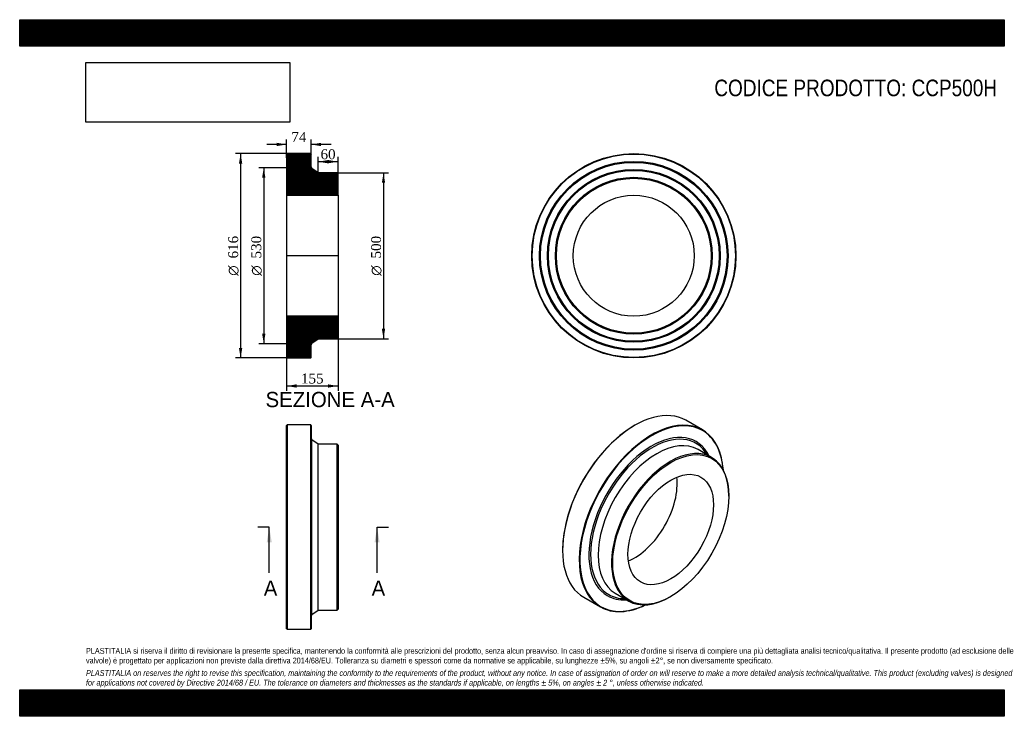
# Model space of a CAD drawing. Header units: millimetres. Extents: x 0 to 2970, y 0 to 2100.
import ezdxf
from ezdxf.enums import TextEntityAlignment as Align
from ezdxf.lldxf.tags import DXFTag

# ---------------------------------------------------------------- set-up
doc = ezdxf.new("R2010")
doc.units = ezdxf.units.MM
doc.header["$LTSCALE"] = 10
for name, color, linetype in [('CCP500H', 7, 'Continuous'), ('Default', 7, 'Continuous'), ('DV4_Default', 7, 'Continuous')]:
    doc.layers.add(name, color=color, linetype=linetype)
doc.styles.add('SEACAD_Solid_Edge_ANSI', font='seans.ttf')
doc.styles.add('SEACAD_Solid_Edge_ANSI1_Symbols', font='semeca1.ttf')
doc.styles.add('SEACAD_Times_New_Roman', font='times.ttf')
tags = doc.linetypes.add('CENTER2', pattern=[28.575, 19.05, -3.175, 3.175, -3.175]).pattern_tags.tags
tags[10:11] = [DXFTag(74, 4), DXFTag(75, 0), DXFTag(340, '0'), DXFTag(46, 0.0), DXFTag(50, 0.0), DXFTag(44, 0.0), DXFTag(45, 0.0)]
tags[8:9] = [DXFTag(74, 4), DXFTag(75, 0), DXFTag(340, '0'), DXFTag(46, 0.0), DXFTag(50, 0.0), DXFTag(44, 0.0), DXFTag(45, 0.0)]
tags[6:7] = [DXFTag(74, 4), DXFTag(75, 0), DXFTag(340, '0'), DXFTag(46, 0.0), DXFTag(50, 0.0), DXFTag(44, 0.0), DXFTag(45, 0.0)]
tags[4:5] = [DXFTag(74, 4), DXFTag(75, 0), DXFTag(340, '0'), DXFTag(46, 0.0), DXFTag(50, 0.0), DXFTag(44, 0.0), DXFTag(45, 0.0)]
doc.dimstyles.new('ANSImm', dxfattribs={"dimtxt": 30, "dimasz": 30, "dimexe": 15, "dimexo": 0, "dimgap": 7.5, "dimtad": 1, "dimdsep": 46, "dimtxsty": 'SEACAD_Times_New_Roman', "dimblk1": '_SE_FILLED', "dimblk2": '_SE_FILLED', "dimsah": 1, "dimcen": 15, "dimazin": 0, "dimtfac": 0.85, "dimtdec": 3, "dimtofl": 0, "dimtmove": 0, "dimatfit": 3, "dimfxl": 1, "dimarcsym": 0})
picture_1 = doc.add_image_def('image1.jpg', size_in_pixel=(4302, 1260))

# ---------------------------------------------------------------- blocks, each defined once
blk = doc.blocks.new('SE')
at = {"layer": 'CCP500H', "color": 7, "linetype": 'Continuous'}
for p, q in [((806.7, 878.2), (805.2, 876.7)), ((805.2, 263.7), (805.2, 876.7)), ((806.7, 878.2), (806.7, 262.2)), ((877.7, 878.2), (806.7, 878.2)), ((877.7, 262.2), (877.7, 878.2)), ((879.2, 876.7), (877.7, 878.2)), ((879.2, 876.7), (879.2, 263.7)), ((881.7, 307), (881.7, 833.5)), ((900.2, 820.2), (881.7, 833.5)), ((900.2, 320.2), (900.2, 820.2)), ((957.7, 820.2), (900.2, 820.2)), ((957.7, 320.2), (957.7, 820.2)), ((960.2, 817.7), (957.7, 820.2)), ((960.2, 817.7), (960.2, 322.7)), ((881.7, 307), (900.2, 320.2)), ((900.2, 320.2), (957.7, 320.2)), ((957.7, 320.2), (960.2, 322.7)), ((805.2, 263.7), (806.7, 262.2)), ((806.7, 262.2), (877.7, 262.2)), ((877.7, 262.2), (879.2, 263.7))]:
    blk.add_line(p, q, dxfattribs=at)
for centre, start, end in [((885.2, 838.3), 180, 234.4623), ((885.2, 302.2), 125.5377, 180)]:
    blk.add_arc(centre, 6, start, end, dxfattribs=at)
blk = doc.blocks.new('SE1')
at = {"layer": 'CCP500H', "color": 7, "linetype": 'Continuous'}
for p, q in [((2059.5, 863.3), (2009.3, 892.3)), ((1855.3, 877.1), (1854.2, 876.5)), ((2087, 780.5), (2046.4, 803.9)), ((2138.8, 664), (2138.8, 666)), ((1637.5, 501.1), (1637.5, 499.9)), ((1701.3, 358.9), (1751.5, 329.9)), ((1796.4, 370.9), (1837, 347.4)), ((1962, 359.8), (1963.8, 360.8))]:
    blk.add_line(p, q, dxfattribs=at)
for centre, major_axis, start_param, end_param in [((1855.3, 625.6), (154, 266.7), 0, 3.141593), ((1905.5, 596.6), (-154, -266.7), 2.436575, 6.283185), ((1906.5, 596), (153.2, 265.4), 0, 3.840172), ((1854.2, 626.2), (-153.2, -265.4), 3.926991, 5.497787), ((1906.5, 596), (153.2, 265.4), 5.584606, 6.283185), ((1906.5, 596), (-134, -232.2), 2.772155, 6.283185), ((1908.3, 595), (-131.6, -227.9), 2.823485, 6.283185), ((1921.4, 587.4), (-125, -216.5), 3.141593, 6.283185), ((1962, 564), (-125, -216.5), 2.356194, 6.283185), ((1854.2, 626.2), (-91.2, -158), 0.644609, 2.496984), ((1906.5, 596), (-134, -232.2), 0, 0.369437), ((1908.3, 595), (-131.6, -227.9), 0, 0.318108), ((1962, 564), (-125, -216.5), 0, 0.785398), ((1905.5, 596.6), (-154, -266.7), 0, 0.705018)]:
    blk.add_ellipse(centre, major_axis=major_axis, ratio=0.57735, start_param=start_param, end_param=end_param, dxfattribs=at)
for major_axis in [(123.7, 214.3), (-91.2, -158)]:
    blk.add_ellipse((1963.8, 562.9), major_axis=major_axis, ratio=0.57735, dxfattribs=at)
blk = doc.blocks.new('SE2')
at = {"layer": 'CCP500H', "color": 7, "linetype": 'Continuous'}
for radius in [308, 306.5, 284.5, 283, 281.5, 260.5, 259, 257.5, 236.5, 235, 233.5, 182.4]:
    blk.add_circle((1852.4, 1388.3), radius, dxfattribs=at)
blk = doc.blocks.new('SE4')
at = {"color": 7, "linetype": 'Continuous', "style": 'SEACAD_Solid_Edge_ANSI'}
blk.add_text('A', height=46, dxfattribs=at).set_placement((736.2, 409.2), align=Align.TOP_LEFT)
blk = doc.blocks.new('SE5')
at = {"color": 7, "linetype": 'Continuous', "style": 'SEACAD_Solid_Edge_ANSI'}
blk.add_text('A', height=46, dxfattribs=at).set_placement((1061.5, 409.2), align=Align.TOP_LEFT)
blk = doc.blocks.new('SEANNOT_GROUP')
at = {"linetype": 'Continuous'}
blk.add_hatch(color=7, dxfattribs=at).paths.add_polyline_path([(760.4, 524.2), (752.7, 570.2), (745.1, 524.2)])
at = {"color": 7, "linetype": 'Continuous'}
blk.add_lwpolyline([(752.7, 432.2), (752.7, 570.2)], dxfattribs=at)
blk = doc.blocks.new('SEANNOT_GROUP1')
at = {"linetype": 'Continuous'}
blk.add_hatch(color=7, dxfattribs=at).paths.add_polyline_path([(1085.7, 524.2), (1078.1, 570.2), (1070.4, 524.2)])
at = {"color": 7, "linetype": 'Continuous'}
blk.add_lwpolyline([(1078.1, 432.2), (1078.1, 570.2)], dxfattribs=at)
blk = doc.blocks.new('SE3')
at = {"layer": 'Default', "color": 7, "linetype": 'CENTER2'}
for p, q in [((752.7, 570.2), (718.2, 570.2)), ((1078.1, 570.2), (1112.6, 570.2))]:
    blk.add_line(p, q, dxfattribs=at)
at = {"layer": 'Default', "color": 7, "linetype": 'CENTER2', "const_width": 0.0001}
blk.add_lwpolyline([(752.7, 570.2), (1078.1, 570.2)], dxfattribs=at)
at = {"layer": 'Default'}
for name in ['SEANNOT_GROUP', 'SEANNOT_GROUP1', 'SE4', 'SE5']:
    blk.add_blockref(name, (0, 0), dxfattribs=at)
blk = doc.blocks.new('SE6')
at = {"layer": 'CCP500H', "linetype": 'Continuous'}
h = blk.add_hatch(dxfattribs=at)
h.set_pattern_fill('LINE', scale=0.629921, angle=45, style=0)
edge = h.paths.add_edge_path()
edge.add_line((957.7, 1638.3), (900.2, 1638.3))
edge.add_line((900.2, 1638.3), (881.7, 1651.5))
edge.add_arc((885.2, 1656.4), 6, 180, 234.4623, ccw=False)
edge.add_line((879.2, 1656.4), (879.2, 1694.8))
edge.add_line((879.2, 1694.8), (877.7, 1696.3))
edge.add_line((877.7, 1696.3), (806.7, 1696.3))
edge.add_line((806.7, 1696.3), (805.2, 1694.8))
edge.add_line((805.2, 1694.8), (805.2, 1672.8))
edge.add_line((805.2, 1672.8), (806.3, 1671.3))
edge.add_line((806.3, 1671.3), (805.2, 1669.8))
edge.add_line((805.2, 1669.8), (805.2, 1648.8))
edge.add_line((805.2, 1648.8), (806.3, 1647.3))
edge.add_line((806.3, 1647.3), (805.2, 1645.8))
edge.add_line((805.2, 1645.8), (805.2, 1624.8))
edge.add_line((805.2, 1624.8), (806.3, 1623.3))
edge.add_line((806.3, 1623.3), (805.2, 1621.8))
edge.add_line((805.2, 1621.8), (805.2, 1570.7))
edge.add_line((805.2, 1570.7), (960.2, 1570.7))
edge.add_line((960.2, 1570.7), (960.2, 1635.8))
edge.add_line((960.2, 1635.8), (957.7, 1638.3))
h = blk.add_hatch(dxfattribs=at)
h.set_pattern_fill('LINE', scale=0.629921, angle=45, style=0)
edge = h.paths.add_edge_path()
edge.add_line((960.2, 1140.8), (960.2, 1205.9))
edge.add_line((960.2, 1205.9), (805.2, 1205.9))
edge.add_line((805.2, 1205.9), (805.2, 1154.8))
edge.add_line((805.2, 1154.8), (806.3, 1153.3))
edge.add_line((806.3, 1153.3), (805.2, 1151.8))
edge.add_line((805.2, 1151.8), (805.2, 1130.8))
edge.add_line((805.2, 1130.8), (806.3, 1129.3))
edge.add_line((806.3, 1129.3), (805.2, 1127.8))
edge.add_line((805.2, 1127.8), (805.2, 1106.8))
edge.add_line((805.2, 1106.8), (806.3, 1105.3))
edge.add_line((806.3, 1105.3), (805.2, 1103.8))
edge.add_line((805.2, 1103.8), (805.2, 1081.8))
edge.add_line((805.2, 1081.8), (806.7, 1080.3))
edge.add_line((806.7, 1080.3), (877.7, 1080.3))
edge.add_line((877.7, 1080.3), (879.2, 1081.8))
edge.add_line((879.2, 1081.8), (879.2, 1120.2))
edge.add_arc((885.2, 1120.2), 6, 125.5377, 180, ccw=False)
edge.add_line((881.7, 1125.1), (900.2, 1138.3))
edge.add_line((900.2, 1138.3), (957.7, 1138.3))
edge.add_line((957.7, 1138.3), (960.2, 1140.8))
at = {"layer": 'CCP500H', "color": 7, "linetype": 'Continuous'}
for p, q in [((805.2, 1694.8), (806.7, 1696.3)), ((805.2, 1694.8), (805.2, 1672.8)), ((877.7, 1696.3), (806.7, 1696.3)), ((877.7, 1696.3), (879.2, 1694.8)), ((879.2, 1656.4), (879.2, 1694.8)), ((805.2, 1672.8), (805.2, 1669.8)), ((805.2, 1672.8), (806.3, 1671.3)), ((806.3, 1671.3), (805.2, 1669.8)), ((805.2, 1669.8), (805.2, 1648.8)), ((805.2, 1648.8), (805.2, 1645.8)), ((805.2, 1648.8), (806.3, 1647.3)), ((806.3, 1647.3), (805.2, 1645.8)), ((805.2, 1645.8), (805.2, 1624.8)), ((900.2, 1638.3), (881.7, 1651.5)), ((957.7, 1638.3), (900.2, 1638.3)), ((957.7, 1638.3), (960.2, 1635.8)), ((960.2, 1570.7), (960.2, 1635.8)), ((805.2, 1624.8), (805.2, 1621.8)), ((805.2, 1624.8), (806.3, 1623.3)), ((806.3, 1623.3), (805.2, 1621.8)), ((805.2, 1621.8), (805.2, 1570.7)), ((805.2, 1570.7), (805.2, 1205.9)), ((805.2, 1570.7), (960.2, 1570.7)), ((960.2, 1570.7), (960.2, 1205.9)), ((960.2, 1205.9), (805.2, 1205.9)), ((805.2, 1205.9), (805.2, 1154.8)), ((960.2, 1140.8), (960.2, 1205.9)), ((805.2, 1154.8), (805.2, 1151.8)), ((805.2, 1154.8), (806.3, 1153.3)), ((806.3, 1153.3), (805.2, 1151.8)), ((805.2, 1151.8), (805.2, 1130.8)), ((805.2, 1130.8), (805.2, 1127.8)), ((805.2, 1130.8), (806.3, 1129.3)), ((806.3, 1129.3), (805.2, 1127.8)), ((881.7, 1125.1), (900.2, 1138.3)), ((900.2, 1138.3), (957.7, 1138.3)), ((960.2, 1140.8), (957.7, 1138.3)), ((805.2, 1127.8), (805.2, 1106.8)), ((805.2, 1106.8), (805.2, 1103.8)), ((805.2, 1106.8), (806.3, 1105.3)), ((806.3, 1105.3), (805.2, 1103.8)), ((805.2, 1103.8), (805.2, 1081.8)), ((879.2, 1081.8), (879.2, 1120.2)), ((806.7, 1080.3), (805.2, 1081.8)), ((806.7, 1080.3), (877.7, 1080.3)), ((879.2, 1081.8), (877.7, 1080.3))]:
    blk.add_line(p, q, dxfattribs=at)
for centre, start, end in [((885.2, 1656.4), 180, 234.4623), ((885.2, 1120.2), 125.5377, 180)]:
    blk.add_arc(centre, 6, start, end, dxfattribs=at)
at = {"layer": 'DV4_Default', "color": 7, "linetype": 'CENTER2'}
for p, q in [((879.2, 1656.4), (879.2, 1653.3)), ((881.7, 1651.5), (879.2, 1653.3)), ((962, 1388.3), (803.5, 1388.3)), ((881.7, 1125.1), (879.2, 1123.3)), ((879.2, 1120.2), (879.2, 1123.3))]:
    blk.add_line(p, q, dxfattribs=at)
blk = doc.blocks.new('GDimGGroup')
at = {"layer": 'Default', "linetype": 'Continuous'}
for points in [[(661.4, 1666.3), (671.4, 1666.3), (666.4, 1696.3)], [(661.4, 1110.3), (666.4, 1080.3), (671.4, 1110.3)]]:
    blk.add_hatch(color=7, dxfattribs=at).paths.add_polyline_path(points)
at = {"layer": 'Default', "color": 7, "linetype": 'Continuous'}
for p, q in [((842.2, 1696.3), (651.4, 1696.3)), ((666.4, 1696.3), (666.4, 1080.3)), ((842.2, 1080.3), (651.4, 1080.3))]:
    blk.add_line(p, q, dxfattribs=at)
for s, style, p in [('616', 'SEACAD_Times_New_Roman', (628.9, 1380.3)), ('O', 'SEACAD_Solid_Edge_ANSI1_Symbols', (628.9, 1328.1))]:
    blk.add_text(s, height=30, rotation=90, dxfattribs=dict(at, style=style)).set_placement(p, align=Align.TOP_LEFT)
blk = doc.blocks.new('GDimGGroup1')
at = {"layer": 'Default', "linetype": 'Continuous'}
for points in [[(731.2, 1623.3), (741.2, 1623.3), (736.2, 1653.3)], [(731.2, 1153.3), (736.2, 1123.3), (741.2, 1153.3)]]:
    blk.add_hatch(color=7, dxfattribs=at).paths.add_polyline_path(points)
at = {"layer": 'Default', "color": 7, "linetype": 'Continuous'}
for p, q in [((879.2, 1653.3), (721.2, 1653.3)), ((736.2, 1653.3), (736.2, 1123.3)), ((879.2, 1123.3), (721.2, 1123.3))]:
    blk.add_line(p, q, dxfattribs=at)
for s, style, p in [('530', 'SEACAD_Times_New_Roman', (698.7, 1380.3)), ('O', 'SEACAD_Solid_Edge_ANSI1_Symbols', (698.7, 1328.1))]:
    blk.add_text(s, height=30, rotation=90, dxfattribs=dict(at, style=style)).set_placement(p, align=Align.TOP_LEFT)
blk = doc.blocks.new('GDimGGroup2')
at = {"layer": 'Default', "linetype": 'Continuous'}
for points in [[(1102.4, 1608.3), (1097.4, 1638.3), (1092.4, 1608.3)], [(1102.4, 1168.3), (1092.4, 1168.3), (1097.4, 1138.3)]]:
    blk.add_hatch(color=7, dxfattribs=at).paths.add_polyline_path(points)
at = {"layer": 'Default', "color": 7, "linetype": 'Continuous'}
for p, q in [((957.7, 1638.3), (1112.4, 1638.3)), ((1097.4, 1638.3), (1097.4, 1138.3)), ((957.7, 1138.3), (1112.4, 1138.3))]:
    blk.add_line(p, q, dxfattribs=at)
for s, style, p in [('500', 'SEACAD_Times_New_Roman', (1059.9, 1380.3)), ('O', 'SEACAD_Solid_Edge_ANSI1_Symbols', (1059.9, 1328.1))]:
    blk.add_text(s, height=30, rotation=90, dxfattribs=dict(at, style=style)).set_placement(p, align=Align.TOP_LEFT)
blk = doc.blocks.new('DMBLK16')
at = {"layer": 'Default', "linetype": 'Continuous'}
for points in [[(835.2, 990.8), (835.2, 1000.8), (805.2, 995.8)], [(930.2, 990.8), (960.2, 995.8), (930.2, 1000.8)]]:
    blk.add_hatch(color=7, dxfattribs=at).paths.add_polyline_path(points)
at = {"layer": 'Default', "color": 7, "linetype": 'Continuous'}
for p, q in [((805.2, 1205.9), (805.2, 980.8)), ((960.2, 1205.9), (960.2, 980.8)), ((805.2, 995.8), (960.2, 995.8))]:
    blk.add_line(p, q, dxfattribs=at)
at = {"layer": 'Default', "color": 7, "linetype": 'Continuous', "style": 'SEACAD_Times_New_Roman'}
blk.add_text('155', height=30, dxfattribs=at).set_placement((848.6, 1033.3), align=Align.TOP_LEFT)
blk = doc.blocks.new('_SE_FILLED')
at = {"color": 0}
blk.add_line((0, 0), (-1, 0), dxfattribs=at)
blk.add_solid([(0, 0), (-1, -0.1665), (-1, 0.1665), (0, 0)], dxfattribs=at)
blk = doc.blocks.new('DMBLK17')
at = {"layer": 'Default', "linetype": 'Continuous'}
for points in [[(775.2, 1728.9), (775.2, 1718.9), (805.2, 1723.9)], [(909.2, 1728.9), (879.2, 1723.9), (909.2, 1718.9)]]:
    blk.add_hatch(color=7, dxfattribs=at).paths.add_polyline_path(points)
at = {"layer": 'Default', "color": 7, "linetype": 'Continuous'}
for p, q in [((805.2, 1723.9), (745.2, 1723.9)), ((805.2, 1683.8), (805.2, 1738.9)), ((879.2, 1675.6), (879.2, 1738.9)), ((939.2, 1723.9), (879.2, 1723.9))]:
    blk.add_line(p, q, dxfattribs=at)
at = {"layer": 'Default', "color": 7, "linetype": 'Continuous', "style": 'SEACAD_Times_New_Roman'}
blk.add_text('74', height=30, dxfattribs=at).set_placement((819.5, 1761.4), align=Align.TOP_LEFT)
blk = doc.blocks.new('DMBLK18')
at = {"layer": 'Default', "linetype": 'Continuous'}
for points in [[(930.2, 1677), (900.2, 1672), (930.2, 1667)], [(930.2, 1677), (930.2, 1667), (960.2, 1672)]]:
    blk.add_hatch(color=7, dxfattribs=at).paths.add_polyline_path(points)
at = {"layer": 'Default', "color": 7, "linetype": 'Continuous'}
for p, q in [((900.2, 1638.3), (900.2, 1687)), ((960.2, 1672), (900.2, 1672)), ((960.2, 1570.7), (960.2, 1687))]:
    blk.add_line(p, q, dxfattribs=at)
at = {"layer": 'Default', "color": 7, "linetype": 'Continuous', "style": 'SEACAD_Times_New_Roman'}
blk.add_text('60', height=30, dxfattribs=at).set_placement((907.5, 1709.5), align=Align.TOP_LEFT)

msp = doc.modelspace()

# ---------------------------------------------------------------- hatches: boundary and pattern name
at = {"layer": 'Default', "linetype": 'Continuous'}
h = msp.add_hatch(dxfattribs=at)
h.set_pattern_fill('LINE', scale=0.629921, angle=45, style=0)
h.paths.add_polyline_path([(2970, 2020), (2970, 2100), (0, 2100), (0, 2020)])
for points in [[(2970, 2020), (2970, 2100), (0, 2100), (0, 2020)], [(2970, 0), (2970, 80), (0, 80), (0, 0)]]:
    msp.add_hatch(color=7, dxfattribs=at).paths.add_polyline_path(points)
h = msp.add_hatch(dxfattribs=at)
h.set_pattern_fill('LINE', scale=0.629921, angle=45, style=0)
h.paths.add_polyline_path([(2970, 0), (2970, 80), (0, 80), (0, 0)])

# ---------------------------------------------------------------- linework, layer by layer
at = {"layer": 'Default', "color": 7, "linetype": 'Continuous'}
for p, q in [((0, 2100), (2970, 2100)), ((0, 2020), (0, 2100)), ((2970, 2100), (2970, 2020)), ((2970, 2020), (0, 2020)), ((0, 80), (2970, 80)), ((0, 0), (0, 80)), ((2970, 80), (2970, 0)), ((2970, 0), (0, 0))]:
    msp.add_line(p, q, dxfattribs=at)

# ---------------------------------------------------------------- block references
at = {"layer": 'Default'}
for name in ['GDimGGroup', 'SE6', 'SE2', 'GDimGGroup1', 'GDimGGroup2', 'SE1', 'SE', 'SE3']:
    msp.add_blockref(name, (0, 0), dxfattribs=at)

# ---------------------------------------------------------------- texts
at = {"layer": 'Default', "color": 7, "linetype": 'Continuous', "style": 'SEACAD_Solid_Edge_ANSI'}
msp.add_text('SEZIONE A-A', height=46, dxfattribs=at).set_placement((741.612, 977.936), align=Align.TOP_LEFT)
at = {"layer": 'Default', "attachment_point": 1}
for s, insert, char_height, width in [('{\\fArial Narrow|b0||i0||c0|p34;\\C7;\\H50.;\\W1.;CODICE PRODOTTO: CCP500H}', (2095.279, 1919.342), 50, 855.05692), ("{\\fArial Narrow|b0||i0||c0|p34;\\C7;\\H17.5;\\W1.;PLASTITALIA si riserva il diritto di revisionare la presente specifica, mantenendo la conformità alle prescrizioni del prodotto, senza alcun preavviso. In caso di assegnazione d'ordine si riserva di compiere una più dettagliata analisi tecnico/qualitativa. Il presente prodotto (ad esclusione delle \\P}{\\fArial Narrow|b0||i0||c0|p34;\\C7;\\H17.5;\\W1.;valvole) è progettato per applicazioni non previste dalla direttiva 2014/68/EU. Tolleranza su diametri e spessori come da normative se applicabile, su lunghezze ±5%, su angoli ±2°, se non diversamente specificato.\\P}{\\fArial Narrow|b0||i0||c0|p34;\\C7;\\H5.;\\W1.;   \\P}{\\fArial Narrow|b0||i1||c0|p34;\\C7;\\H17.5;\\W1.;PLASTITALIA on reserves the right to revise this specification, maintaining the conformity to the requirements of the product, without any notice. In case of assignation of order on will reserve to make a more detailed analysis technical/qualitative. This product (excluding valves) is designed \\P}{\\fArial Narrow|b0||i1||c0|p34;\\C7;\\H17.5;\\W1.;for applications not covered by Directive 2014/68 / EU. The tolerance on diameters and thicknesses as the standards if applicable, on lengths ± 5%, on angles ± 2 °, unless otherwise indicated.\\P}", (200, 206.024), 17.5, 2570)]:
    msp.add_mtext(s, dxfattribs=dict(at, insert=insert, char_height=char_height, width=width))

# ---------------------------------------------------------------- dimensions: what is measured, and where the dimension line sits
at = {"layer": 'Default', "color": 7, "linetype": 'Continuous'}
for base, p1, p2, picture, middle in [((805.217, 1723.881), (879.217, 1675.585), (805.217, 1683.791), 'DMBLK17', (842.217, 1723.881)), ((900.217, 1671.981), (960.217, 1570.691), (900.217, 1638.291), 'DMBLK18', (930.217, 1671.981))]:
    dim = msp.add_linear_dim(base=base, p1=p1, p2=p2, text='\\A1;<>', dimstyle='ANSImm', dxfattribs=at)
    dim.commit()
    dim.dimension.update_dxf_attribs({"geometry": picture, "text_midpoint": middle, "dimtype": 160})
dim = msp.add_linear_dim(base=(805.217, 995.798), p1=(805.217, 1205.891), p2=(960.217, 1205.891), angle=0, text='\\A1;<>', dimstyle='ANSImm', dxfattribs=at)
dim.commit()
dim.dimension.update_dxf_attribs({"geometry": 'DMBLK16', "text_midpoint": (882.717, 995.798), "dimtype": 161})

# ---------------------------------------------------------------- pictures from other files: only their frames are drawn
image = msp.add_image(picture_1, insert=(200, 1791.032), size_in_units=(614.571, 180))
image.dxf.flags = 7

doc.saveas('drawing.dxf')
